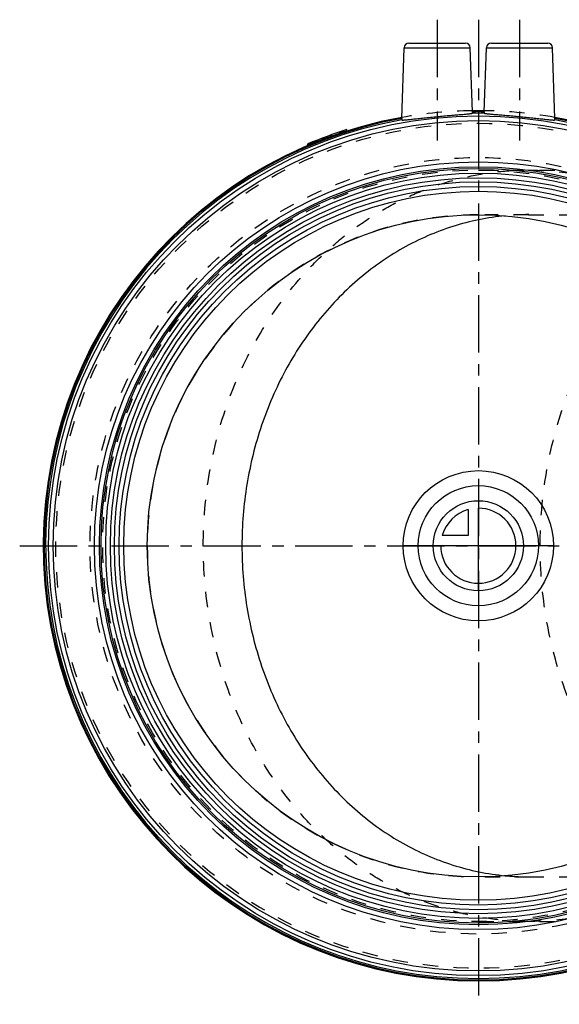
# Model space of a CAD drawing. Header units: millimetres. Extents: x 123 to 377, y 145 to 355.
# Tile 1 of 12: x 123 to 238, y 145 to 355. Entities that reach past the tile are written whole.
import ezdxf

# ---------------------------------------------------------------- set-up
doc = ezdxf.new("R2010")
doc.units = ezdxf.units.MM
doc.header["$LTSCALE"] = 32.592593
doc.linetypes.add('CENTER', pattern=[0.6, 0.375, -0.075, 0.075, -0.075])
doc.linetypes.add('HIDDEN', pattern=[0.2, 0.1, -0.1])
doc.layers.get('0').update_dxf_attribs({"linetype": 'CONTINUOUS'})
for name, color, linetype in [('KOERPER', 7, 'CONTINUOUS'), ('KONST.EL_MIT_GEO', 7, 'CONTINUOUS'), ('KURVEN', 7, 'CONTINUOUS')]:
    doc.layers.add(name, color=color, linetype=linetype)

msp = doc.modelspace()

# ---------------------------------------------------------------- linework, layer by layer
at = {"color": 2, "linetype": 'CENTER'}
for p, q in [((220.44, 354.83), (220.44, 145.16)), ((122.77, 242.81), (377.17, 242.81))]:
    msp.add_line(p, q, dxfattribs=at)
at = {"color": 8, "linetype": 'HIDDEN'}
for points, knots in [([(233.6, 242.81), (233.6, 248.04), (234.49, 258.45), (238.42, 273.49), (244.81, 287.38), (252.06, 297.63), (258.83, 304.72), (264.29, 309.41), (270.14, 313.46), (276.3, 316.83), (282.71, 319.48), (289.33, 321.4), (296.07, 322.56), (300.62, 322.81), (302.89, 322.81)], [0, 0, 0, 0, 0.133549, 0.265844, 0.395787, 0.522593, 0.584766, 0.646067, 0.706534, 0.766243, 0.825297, 0.883833, 0.942009, 1, 1, 1, 1]), ([(302.89, 162.81), (300.62, 162.81), (296.07, 163.07), (289.33, 164.23), (282.71, 166.15), (276.3, 168.8), (270.14, 172.17), (264.29, 176.22), (258.83, 180.91), (252.06, 188), (244.81, 198.25), (238.42, 212.14), (234.49, 227.18), (233.6, 237.59), (233.6, 242.81)], [0, 0, 0, 0, 0.057991, 0.116167, 0.174703, 0.233757, 0.293466, 0.353933, 0.415234, 0.477407, 0.604213, 0.734156, 0.866451, 1, 1, 1, 1])]:
    msp.add_open_spline(points, degree=3, knots=knots, dxfattribs=at)
at = {"layer": 'KOERPER', "color": 2, "linetype": 'CENTER'}
for p, q in [((211.69, 354.83), (211.69, 329.12)), ((229.19, 354.83), (229.19, 329.12))]:
    msp.add_line(p, q, dxfattribs=at)
at = {"layer": 'KOERPER', "color": 8, "linetype": 'HIDDEN'}
for p, q in [((220.44, 322.81), (267.16, 322.81)), ((231.15, 313.31), (304.89, 313.31)), ((231.15, 172.31), (304.89, 172.31)), ((220.44, 162.81), (267.16, 162.81))]:
    msp.add_line(p, q, dxfattribs=at)
msp.add_circle((220.44, 242.81), 80, dxfattribs=at)
for centre, radius, start, end in [((220.44, 242.81), 70.5, 90.0001, 270), ((231.16, 260.35), 52.97, 90.0033, 95.3871), ((231.16, 225.28), 52.97, 264.6129, 269.9967)]:
    msp.add_arc(centre, radius, start, end, dxfattribs=at)
for points, knots in [([(161.87, 242.81), (161.87, 248.04), (162.75, 258.45), (166.69, 273.49), (173.08, 287.38), (180.33, 297.63), (187.09, 304.72), (192.56, 309.41), (198.4, 313.46), (204.56, 316.83), (210.98, 319.48), (217.6, 321.4), (224.34, 322.56), (228.89, 322.81), (231.15, 322.81)], [0, 0, 0, 0, 0.13355, 0.265844, 0.395788, 0.522593, 0.584766, 0.646067, 0.706534, 0.766243, 0.825297, 0.883833, 0.942009, 1, 1, 1, 1]), ([(231.15, 322.81), (234.6, 322.81), (241.53, 322.21), (251.67, 319.54), (261.34, 315.15), (270.33, 309.16), (278.44, 301.69), (284.29, 294.42), (288.37, 288.06), (292.07, 281.3), (294.31, 275.93), (295.57, 272.26)], [0, 0, 0, 0, 0.118383, 0.237624, 0.358488, 0.48157, 0.607243, 0.735637, 0.800869, 0.86672, 1, 1, 1, 1]), ([(231.15, 313.31), (229.49, 313.31), (226.38, 313.32), (223.27, 313.31), (221.82, 313.3)], [0, 0, 0, 0, 0.53325, 1, 1, 1, 1]), ([(231.15, 162.81), (228.89, 162.81), (224.34, 163.07), (217.6, 164.23), (210.98, 166.15), (204.56, 168.8), (198.4, 172.17), (192.56, 176.22), (187.09, 180.91), (180.33, 188), (173.08, 198.25), (166.69, 212.14), (162.75, 227.18), (161.87, 237.59), (161.87, 242.81)], [0, 0, 0, 0, 0.057991, 0.116167, 0.174703, 0.233757, 0.293466, 0.353933, 0.415234, 0.477407, 0.604212, 0.734156, 0.86645, 1, 1, 1, 1]), ([(295.57, 213.37), (294.31, 209.7), (292.07, 204.33), (288.37, 197.57), (284.29, 191.21), (278.44, 183.94), (270.33, 176.47), (261.34, 170.48), (251.67, 166.09), (241.53, 163.42), (234.6, 162.81), (231.15, 162.81)], [0, 0, 0, 0, 0.13328, 0.199131, 0.264363, 0.392757, 0.51843, 0.641512, 0.762376, 0.881617, 1, 1, 1, 1]), ([(221.82, 172.33), (223.27, 172.32), (226.38, 172.31), (229.49, 172.31), (231.15, 172.31)], [0, 0, 0, 0, 0.46675, 1, 1, 1, 1])]:
    msp.add_open_spline(points, degree=3, knots=knots, dxfattribs=at)
at = {"layer": 'KOERPER', "color": 7, "linetype": 'Continuous'}
for points, knots in [([(226.18, 313.08), (224.29, 312.9), (220.52, 312.34), (214.96, 310.9), (209.55, 308.86), (202.54, 305.37), (194.36, 299.59), (185.9, 290.74), (179.01, 280.26), (173.92, 268.51), (170.8, 255.89), (170.1, 247.18), (170.1, 242.81)], [0, 0, 0, 0, 0.057909, 0.116121, 0.174784, 0.234026, 0.354492, 0.47818, 0.605134, 0.734963, 0.866918, 1, 1, 1, 1]), ([(170.1, 242.81), (170.1, 238.45), (170.8, 229.74), (173.92, 217.12), (179.01, 205.37), (185.9, 194.89), (194.36, 186.04), (202.54, 180.26), (209.55, 176.77), (214.96, 174.73), (220.52, 173.29), (224.29, 172.73), (226.18, 172.55)], [0, 0, 0, 0, 0.133082, 0.265037, 0.394866, 0.52182, 0.645508, 0.765974, 0.825216, 0.883879, 0.942091, 1, 1, 1, 1])]:
    msp.add_open_spline(points, degree=3, knots=knots, dxfattribs=at)
at = {"layer": 'KONST.EL_MIT_GEO', "color": 7, "linetype": 'Continuous'}
for p, q in [((204.13, 333.8), (204.65, 348.87)), ((204.65, 348.87), (218.72, 348.87)), ((205.65, 349.83), (217.72, 349.83)), ((219.2, 335.24), (218.72, 348.87)), ((221.68, 335.24), (222.16, 348.87)), ((222.16, 348.87), (236.22, 348.87)), ((223.16, 349.83), (235.22, 349.83)), ((236.74, 333.8), (236.22, 348.87)), ((192.33, 331.1), (192.39, 331.43)), ((191.46, 330.82), (191.53, 331.16)), ((184.04, 328.02), (184.11, 328.37)), ((184.26, 328.11), (184.33, 328.47))]:
    msp.add_line(p, q, dxfattribs=at)
at = {"layer": 'KONST.EL_MIT_GEO', "color": 8, "linetype": 'HIDDEN'}
for p, q in [((186.2, 328.91), (186.27, 329.26)), ((186.27, 328.94), (186.34, 329.29)), ((187.19, 329.29), (187.26, 329.64)), ((187.27, 329.32), (187.34, 329.67)), ((187.33, 329.35), (187.4, 329.7)), ((187.66, 329.47), (187.73, 329.82)), ((188.13, 329.64), (188.2, 329.99)), ((188.29, 329.71), (188.35, 330.05)), ((188.37, 329.74), (188.43, 330.08)), ((188.94, 329.95), (189.01, 330.29)), ((189.14, 330.02), (189.21, 330.36)), ((189.16, 330.02), (189.23, 330.37)), ((191.01, 330.67), (191.07, 331.01)), ((191.01, 330.67), (191.08, 331.01)), ((191.02, 330.67), (191.09, 331.01)), ((191.24, 330.75), (191.31, 331.08)), ((191.4, 330.8), (191.47, 331.14)), ((191.77, 330.92), (191.84, 331.26)), ((191.79, 330.93), (191.86, 331.26)), ((184.51, 328.22), (184.58, 328.58)), ((184.61, 328.26), (184.67, 328.61)), ((184.99, 328.42), (185.06, 328.77)), ((185.3, 328.55), (185.37, 328.9)), ((185.46, 328.61), (185.53, 328.96)), ((185.51, 328.63), (185.58, 328.98)), ((185.8, 328.75), (185.87, 329.1)), ((185.93, 328.8), (186, 329.15)), ((185.96, 328.81), (186.02, 329.16))]:
    msp.add_line(p, q, dxfattribs=at)
at = {"layer": 'KONST.EL_MIT_GEO', "color": 7, "linetype": 'Continuous'}
for radius in [91.54, 90.54, 81.75, 80.7, 80.35, 79.35, 78.35, 77.5, 76.5, 75.5, 70.5]:
    msp.add_circle((220.44, 242.81), radius, dxfattribs=at)
at = {"layer": 'KONST.EL_MIT_GEO', "color": 8, "linetype": 'HIDDEN'}
for radius in [89.97, 82.68, 80]:
    msp.add_circle((220.44, 242.81), radius, dxfattribs=at)
at = {"layer": 'KONST.EL_MIT_GEO', "color": 7, "linetype": 'Continuous'}
for centre, radius, start, end in [((205.65, 348.83), 1, 90, 178), ((217.72, 348.83), 1, 2, 90), ((223.16, 348.83), 1, 90, 178), ((235.22, 348.83), 1, 2, 90), ((220.44, 242.81), 92.65, 100.1343, 79.8684), ((220.44, 242.81), 92.44, 100.1626, 79.8401), ((220.44, 242.81), 92.14, 100.1994, 79.8034), ((220.44, 242.81), 92.65, 89.2256, 90.7717), ((220.44, 242.81), 92.44, 89.2285, 90.7689), ((220.44, 242.81), 92.14, 89.2291, 90.7683), ((220.44, 242.81), 92.95, 107.5587, 113.0063)]:
    msp.add_arc(centre, radius, start, end, dxfattribs=at)
at = {"layer": 'KONST.EL_MIT_GEO', "color": 8, "linetype": 'HIDDEN'}
for start, end in [(90.7717, 100.1343), (79.8684, 90)]:
    msp.add_arc((220.44, 242.81), 92.65, start, end, dxfattribs=at)
at = {"layer": 'KONST.EL_MIT_GEO', "color": 7, "linetype": 'Continuous'}
for points, knots in [([(204.12, 333.5), (204.13, 333.49), (204.15, 333.48), (204.21, 333.47), (204.34, 333.47), (204.53, 333.47), (204.8, 333.49), (205.12, 333.52), (205.51, 333.55), (205.95, 333.6), (206.64, 333.68), (207.61, 333.79), (208.88, 333.93), (210.24, 334.08), (211.66, 334.22), (213.07, 334.35), (214.44, 334.46), (215.71, 334.57), (216.68, 334.64), (217.37, 334.7), (217.81, 334.74), (218.2, 334.77), (218.53, 334.81), (218.79, 334.84), (218.99, 334.87), (219.11, 334.9), (219.17, 334.92), (219.19, 334.94), (219.2, 334.94)], [0, 0, 0, 0, 0.001652, 0.004312, 0.012931, 0.026014, 0.04348, 0.065169, 0.090872, 0.120338, 0.153281, 0.22831, 0.313156, 0.404723, 0.499716, 0.594717, 0.68629, 0.7711, 0.846037, 0.878924, 0.908345, 0.934029, 0.955743, 0.973296, 0.986541, 0.995402, 0.998206, 1, 1, 1, 1]), ([(204.13, 333.8), (204.12, 333.76), (204.12, 333.71), (204.12, 333.64), (204.12, 333.59), (204.12, 333.56), (204.12, 333.53), (204.12, 333.51), (204.12, 333.5), (204.12, 333.5)], [0, 0, 0, 0, 0.370133, 0.539228, 0.689484, 0.815208, 0.911224, 0.973554, 1, 1, 1, 1]), ([(219.2, 334.94), (219.2, 334.95), (219.2, 334.96), (219.2, 334.97), (219.2, 335), (219.2, 335.04), (219.2, 335.08), (219.2, 335.15), (219.2, 335.21), (219.2, 335.24)], [0, 0, 0, 0, 0.027078, 0.088924, 0.183785, 0.308348, 0.457984, 0.627313, 1, 1, 1, 1]), ([(221.68, 335.24), (221.68, 335.21), (221.68, 335.15), (221.67, 335.08), (221.67, 335.04), (221.67, 335), (221.67, 334.97), (221.67, 334.96), (221.67, 334.95), (221.68, 334.94)], [0, 0, 0, 0, 0.372687, 0.542015, 0.691651, 0.816214, 0.911074, 0.972921, 1, 1, 1, 1]), ([(221.68, 334.94), (221.68, 334.94), (221.7, 334.92), (221.76, 334.9), (221.89, 334.87), (222.09, 334.84), (222.35, 334.81), (222.68, 334.77), (223.06, 334.74), (223.51, 334.7), (224.2, 334.64), (225.17, 334.57), (226.43, 334.46), (227.8, 334.35), (229.22, 334.22), (230.63, 334.08), (231.99, 333.93), (233.26, 333.79), (234.22, 333.68), (234.92, 333.6), (235.36, 333.55), (235.74, 333.52), (236.07, 333.49), (236.33, 333.47), (236.53, 333.47), (236.66, 333.47), (236.72, 333.48), (236.74, 333.49), (236.75, 333.5)], [0, 0, 0, 0, 0.001794, 0.004599, 0.013461, 0.026707, 0.04426, 0.065975, 0.091659, 0.12108, 0.153967, 0.228904, 0.313713, 0.405285, 0.500285, 0.595276, 0.686843, 0.771688, 0.846716, 0.879659, 0.909125, 0.934828, 0.956518, 0.973984, 0.987068, 0.995687, 0.998347, 1, 1, 1, 1]), ([(236.75, 333.5), (236.75, 333.5), (236.75, 333.51), (236.75, 333.53), (236.75, 333.56), (236.75, 333.59), (236.75, 333.64), (236.74, 333.71), (236.74, 333.76), (236.74, 333.8)], [0, 0, 0, 0, 0.026446, 0.088775, 0.18479, 0.310514, 0.46077, 0.629865, 1, 1, 1, 1])]:
    msp.add_open_spline(points, degree=3, knots=knots, dxfattribs=at)
at = {"layer": 'KURVEN', "color": 40, "linetype": 'Continuous'}
for p, q in [((218.24, 250.51), (218.24, 245.01)), ((220.44, 233.22), (220.44, 250.81)), ((218.24, 245.01), (212.74, 245.01)), ((236.44, 242.81), (204.44, 242.81))]:
    msp.add_line(p, q, dxfattribs=at)
for radius in [16, 12.8, 9.6]:
    msp.add_circle((220.44, 242.81), radius, dxfattribs=at)
for start, end in [(180, 90), (105.962, 164.038)]:
    msp.add_arc((220.44, 242.81), 8, start, end, dxfattribs=at)

doc.saveas('drawing.dxf')
